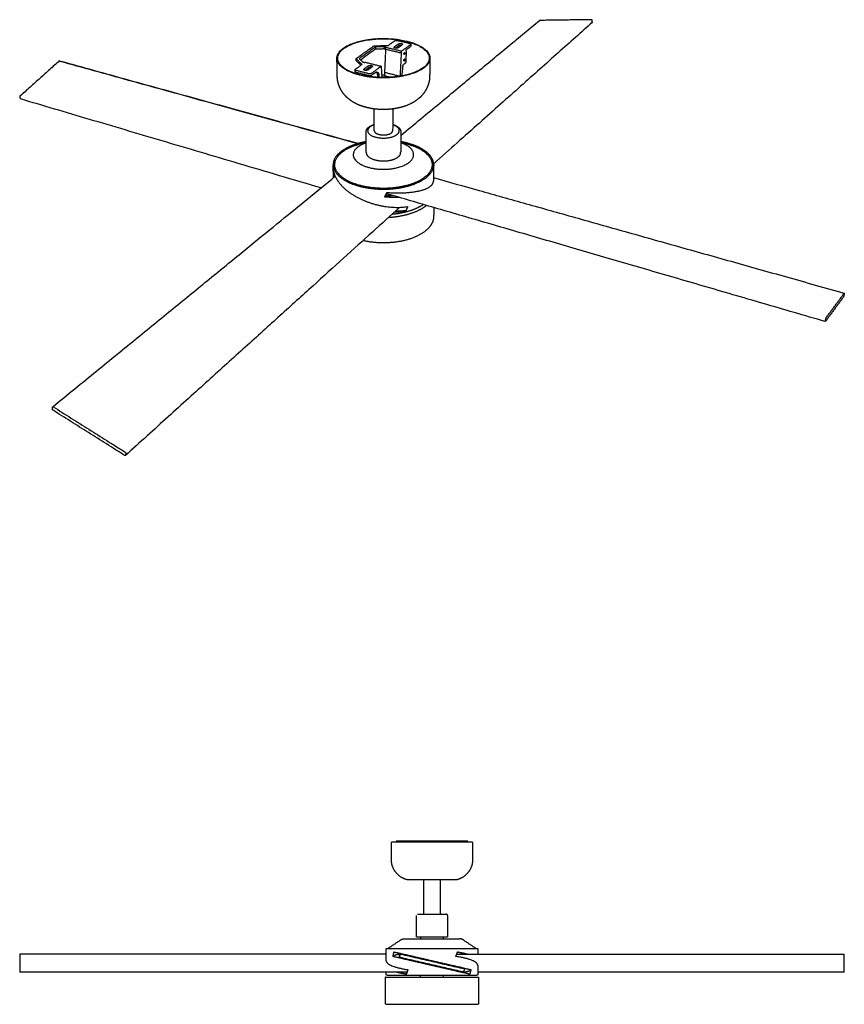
# Model space of a CAD drawing. Header units: millimetres. Extents: x -4133 to -1186, y -3794 to -1906.
# Tile 2 of 2: x -2506 to -1186, y -3794 to -2217. Entities that reach past the tile are written whole.
import ezdxf

# ---------------------------------------------------------------- set-up
doc = ezdxf.new("R2010")
doc.units = ezdxf.units.MM
doc.layers.add('Make2D$Visible$Curvas', color=7, linetype='Continuous')

msp = doc.modelspace()

# ---------------------------------------------------------------- linework, layer by layer
at = {"layer": 'Make2D$Visible$Curvas', "color": 7, "lineweight": -3, "true_color": 0xffffff}
for points, weights, degree in [([(-1896.2, -2402.7), (-1674.3, -2218.7)], [2085.27633711, 2448.13174987], 1), ([(-1589.7, -2221.8), (-1843.5, -2448)], [2191.73593072, 1806.61411964], 1), ([(-1673.9, -2218.5), (-1674.1, -2218.5), (-1674.3, -2218.7)], [2615.82429579, 2498.44123014, 2616.19532751], 2), ([(-1590.9, -2217.4), (-1673.9, -2218.5)], [2560.78211121, 2615.82429579], 1), ([(-1589.9, -2218.2), (-1590.1, -2217.4), (-1590.9, -2217.4)], [2560.63749944, 1810.36852509, 2560.78211121], 2), ([(-1589.5, -2221.2), (-1589.9, -2218.2)], [2562.00172373, 2560.63749944], 1), ([(-1589.7, -2221.8), (-1589.4, -2221.6), (-1589.5, -2221.2)], [2562.52365877, 2294.84494349, 2562.00172373], 2), ([(-1916.1, -2258.5), (-1906, -2251.2)], [2029.83112013, 2043.34415345], 1), ([(-1906, -2251.2), (-1904.4, -2250), (-1901.5, -2250.7)], [2043.34415345, 1446.45349746, 2044.29511534], 2), ([(-1901.5, -2250.7), (-1881.9, -2255.3)], [2044.29511534, 2035.6348613], 1), ([(-1888.1, -2251.9), (-1850.3, -2260.9), (-1850.6, -2279.2)], [2045.56970793, 1738.96615172, 1995.61932486], 2), ([(-1887.6, -2251.5), (-1849.1, -2260.6), (-1849.5, -2279.3)], [2046.31970793, 1739.08920266, 1995.55789923], 2), ([(-1967, -2279), (-1940.3, -2260)], [1992.56487771, 2027.09586105], 1), ([(-1936.7, -2261.1), (-1962.7, -2279.8)], [2024.97331857, 1991.22331857], 1), ([(-1960.8, -2281.5), (-1936.6, -2264.2)], [1995.11949278, 2026.47331857], 1), ([(-1940.3, -2260), (-1939.4, -2259.3), (-1937.6, -2259.3)], [2027.09586105, 1799.02987689, 2028.3850442], 2), ([(-1937.6, -2259.3), (-1916.1, -2258.5)], [2028.3850442, 2029.83112013], 1), ([(-1922.9, -2260.6), (-1936.7, -2261.1)], [2025.89319155, 2024.97331857], 1), ([(-1936.7, -2261.1), (-1936.6, -2264.2)], [2024.97331857, 2026.47331857], 1), ([(-1936.6, -2264.2), (-1922.9, -2263.7)], [2026.47331857, 2027.39319155], 1), ([(-1922.9, -2260.6), (-1922.9, -2263.7)], [2025.89319155, 2027.39319155], 1), ([(-1920, -2261.3), (-1922.9, -2260.6)], [2024.59415345, 2025.89319155], 1), ([(-1922.9, -2263.7), (-1920.6, -2264.3)], [2027.39319155, 2026.34321579], 1), ([(-1920.6, -2264.8), (-1922.3, -2301.9)], [2025.34415345, 2040.56154475], 1), ([(-1920.5, -2261.7), (-1920.6, -2264.8)], [2023.84415345, 2025.34415345], 1), ([(-1895, -2271), (-1920.6, -2264.8)], [2014.0858232, 2025.34415345], 1), ([(-1920.5, -2261.7), (-1920, -2261.3)], [2023.84415345, 2024.59415345], 1), ([(-1894.9, -2267.9), (-1920.5, -2261.7)], [2012.5858232, 2023.84415345], 1), ([(-1906.9, -2261.7), (-1906.9, -2261.3), (-1906.5, -2261)], [2023.95805236, 1957.7720557, 2025.23593543], 2), ([(-1899.8, -2256.1), (-1906.5, -2261)], [2034.23593543, 2025.23593543], 1), ([(-1905, -2262.9), (-1899.8, -2259.2)], [2028.787558, 2035.73593543], 1), ([(-1900.6, -2262.4), (-1893.9, -2257.5)], [2022.63785922, 2031.63785922], 1), ([(-1895, -2271), (-1894.9, -2267.9)], [2014.0858232, 2012.5858232], 1), ([(-1880.6, -2257.3), (-1894.9, -2267.9)], [2032.0858232, 2012.5858232], 1), ([(-1893.5, -2256.8), (-1893.5, -2257.2), (-1893.9, -2257.5)], [2032.89910519, 1966.75058114, 2031.63785922], 2), ([(-1889.9, -2270), (-1889.4, -2270.1), (-1889.4, -2271)], [2022.32134338, 1732.05898709, 2023.5858232], 2), ([(-1887.8, -2267.7), (-1887.9, -2284.1)], [2024.8358232, 2032.8358232], 1), ([(-1887.8, -2267.7), (-1887.8, -2265.6), (-1886.7, -2264.8)], [2024.8358232, 1431.06803459, 2025.3358232], 2), ([(-1886.7, -2264.8), (-1880.6, -2260.3)], [2025.3358232, 2033.5858232], 1), ([(-1881.9, -2255.3), (-1880.2, -2255.8), (-1880.2, -2256.6)], [2035.6348613, 1751.5147684, 2033.33054924], 2), ([(-1880.2, -2256.6), (-1880.2, -2256.9), (-1880.6, -2257.3)], [2033.33054924, 1968.79417617, 2032.0858232], 2), ([(-1880.2, -2259.7), (-1880.2, -2260), (-1880.6, -2260.3)], [2034.83054924, 1970.24704388, 2033.5858232], 2), ([(-1880.2, -2256.6), (-1880.2, -2259.7)], [1770.70087469, 1772.00713122], 1), ([(-2442.8, -2283.4), (-2505.8, -2339.9)], [2410.17363719, 2346.48852899], 1), ([(-2442.3, -2283.2), (-2442.6, -2283.2), (-2442.8, -2283.4)], [2410.80645023, 2225.15262343, 2410.17363719], 2), ([(-2442.3, -2283.2), (-1964.1, -2415.5)], [2083.55018528, 1863.79106494], 1), ([(-2442, -2283.6), (-1964.7, -2415.7)], [2411.44783754, 2157.5621228], 1), ([(-1962.1, -2306.1), (-1998.1, -2297), (-1998.4, -2279.3)], [1948.81970793, 1718.50784125, 1995.55789923], 2), ([(-1997.9, -2308.1), (-1998.4, -2279.3)], [1737.31513481, 1725.26166814], 1), ([(-1961.5, -2305.6), (-1996.9, -2296.7), (-1997.2, -2279.2)], [1949.56970793, 1718.70098471, 1995.61932486], 2), ([(-1967.5, -2279.8), (-1967.5, -2279.4), (-1967, -2279)], [1991.21152799, 1918.56902226, 1992.56487771], 2), ([(-1967.4, -2282.9), (-1967.5, -2279.8)], [1725.80173372, 1724.50264825], 1), ([(-1967.2, -2280.3), (-1967.4, -2280.1), (-1967.5, -2279.8)], [1990.16751722, 1947.84615198, 1991.21152799], 2), ([(-1967.1, -2283.5), (-1967.4, -2283.2), (-1967.4, -2282.9)], [1991.66751722, 1949.31388805, 1992.71152799], 2), ([(-1958.1, -2288.9), (-1967.2, -2280.3)], [1975.10718676, 1990.16751722], 1), ([(-1960, -2290.2), (-1967.1, -2283.5)], [1979.74984692, 1991.66751722], 1), ([(-1962.7, -2279.8), (-1956.9, -2285.2)], [1991.22331857, 1981.64319155], 1), ([(-1956.9, -2285.2), (-1954, -2285.9)], [1981.64319155, 1980.34415345], 1), ([(-1954, -2285.9), (-1953.4, -2285.5)], [1980.34415345, 1981.09415345], 1), ([(-1953.4, -2285.5), (-1927.4, -2291.9)], [1981.09415345, 1969.8358232], 1), ([(-1896.9, -2307.8), (-1895, -2271)], [2029.14084911, 2014.0858232], 1), ([(-1890.8, -2283.6), (-1891.2, -2283.4), (-1891.2, -2282.5)], [2027.59158024, 1738.57202007, 2026.3358232], 2), ([(-1890.7, -2273.3), (-1891.1, -2273.2), (-1891.1, -2272.2)], [2022.59808928, 1731.76636388, 2021.3358232], 2), ([(-1890, -2280.3), (-1889.5, -2280.4), (-1889.5, -2281.3)], [2027.32785702, 1738.87409716, 2028.5858232], 2), ([(-1887.9, -2284.1), (-1887.9, -2286.2), (-1889, -2287)], [2032.8358232, 1438.1391024, 2032.3358232], 2), ([(-1849.5, -2279.3), (-1850, -2308.1)], [1741.57873098, 1753.7461961], 1), ([(-1969.3, -2297.4), (-1969.3, -2297), (-1968.8, -2296.7)], [1960.23822423, 1888.47580092, 1961.59415345], 2), ([(-1969.3, -2300.6), (-1969.3, -2297.4)], [1698.77331673, 1697.47438707], 1), ([(-1967.6, -2298.7), (-1969.3, -2298.3), (-1969.3, -2297.4)], [1958.04511534, 1706.97198842, 1960.23822423], 2), ([(-1967.6, -2301.9), (-1969.3, -2301.5), (-1969.3, -2300.6)], [1959.54511534, 1708.27916067, 1961.73822423], 2), ([(-1968.8, -2296.7), (-1958.1, -2288.9)], [1961.59415345, 1975.10718676], 1), ([(-1947.5, -2303.8), (-1967.6, -2298.7)], [1949.3848613, 1958.04511534], 1), ([(-1947.5, -2306.9), (-1967.6, -2301.9)], [1950.8848613, 1959.54511534], 1), ([(-1955.5, -2297.2), (-1955.5, -2296.8), (-1955, -2296.4)], [1960.70351471, 1890.66662143, 1962.04211743], 2), ([(-1947.9, -2291.2), (-1955, -2296.4)], [1971.04211743, 1962.04211743], 1), ([(-1953.5, -2298.5), (-1947.9, -2294.4)], [1965.36450356, 1972.54211743], 1), ([(-1952.7, -2297.9), (-1952.7, -2298.6)], [1983.6735592, 1984.08938184], 1), ([(-1949, -2297.9), (-1941.9, -2292.7)], [1959.44404122, 1968.44404122], 1), ([(-1927.4, -2291.9), (-1942.7, -2303.2)], [1969.8358232, 1950.3358232], 1), ([(-1941.4, -2291.9), (-1941.4, -2292.3), (-1941.9, -2292.7)], [1969.76497493, 1899.7987191, 1968.44404122], 2), ([(-1936.9, -2302.1), (-1935.4, -2301), (-1934, -2301.3)], [1959.17175694, 1899.02971753, 1963.42041948], 2), ([(-1933.1, -2305.8), (-1933.5, -2302.5), (-1935.1, -2301.3)], [1971.44047833, 1826.64802796, 1900.98866431], 2), ([(-1934, -2301.3), (-1931.6, -2301.9), (-1931.1, -2306.3)], [1963.42041948, 1782.95866527, 1970.57445293], 2), ([(-1927.4, -2291.9), (-1927.4, -2295.1)], [1969.8358232, 1971.3358232], 1), ([(-1927.4, -2295.1), (-1926.6, -2310)], [1971.3358232, 1979.68889628], 1), ([(-1922.3, -2301.9), (-1922.3, -2307)], [2040.56154475, 2043.06154475], 1), ([(-1897.8, -2308), (-1922.3, -2301.9)], [2029.7173379, 2040.56154475], 1), ([(-1893, -2291.7), (-1894.7, -2307.4)], [2027.71524567, 2032.76677991], 1), ([(-1893, -2291.7), (-1892.8, -2289.9), (-1891.9, -2289.2)], [2027.71524567, 1564.74909603, 2028.37909385], 2), ([(-1889, -2287), (-1891.9, -2289.2)], [2032.3358232, 2028.37909385], 1), ([(-1956.4, -2304.7), (-1956.2, -2306.9)], [1985.11261529, 1986.57039608], 1), ([(-1954.2, -2307.2), (-1954.5, -2305.2)], [1985.63178284, 1984.24658989], 1), ([(-1952.2, -2305.7), (-1952.1, -2307.6)], [1988.09351233, 1989.15002098], 1), ([(-1942.7, -2303.2), (-1944.5, -2304.5), (-1947.5, -2303.8)], [1950.3358232, 1377.50469592, 1949.3848613], 2), ([(-1942.7, -2306.4), (-1944.4, -2307.7), (-1947.5, -2306.9)], [1951.8358232, 1378.56535609, 1950.8848613], 2), ([(-1936.9, -2302.1), (-1942.7, -2306.4)], [1959.17175694, 1951.8358232], 1), ([(-1932.6, -2309.8), (-1933.1, -2305.8)], [1974.10076264, 1971.44047833], 1), ([(-1930.7, -2309.9), (-1931.1, -2306.3)], [1972.95492063, 1970.57445293], 1), ([(-1926.9, -2305.8), (-1924.6, -2305.7), (-1922.3, -2305.8)], [2021.61756216, 2025.49425298, 2038.02008844], 2), ([(-1926.7, -2308.7), (-1919.5, -2308.4), (-1912.9, -2309.7)], [1916.51133194, 1883.61452269, 1970.95416302], 2), ([(-1922.3, -2307), (-1911.8, -2309.6)], [2043.06154475, 2038.38291435], 1), ([(-1894.8, -2307.5), (-1895.1, -2307.3), (-1895.4, -2307.1)], [2013.08251785, 2021.94706652, 2031.31769412], 2), ([(-1895.4, -2307.6), (-1895.4, -2307.1)], [2030.45050808, 2031.31769412], 1), ([(-2505.8, -2339.9), (-2506.4, -2340.5), (-2506.2, -2341.2)], [2346.48852899, 1658.78074527, 2346.52612529], 2), ([(-2506.2, -2341.2), (-2505.2, -2343.9)], [2346.52612529, 2348.82176942], 1), ([(-2505.2, -2343.9), (-2505.1, -2344.2), (-2504.9, -2344.3)], [2348.82176942, 2190.2644197, 2349.42540677], 2), ([(-2024, -2486.8), (-2504.9, -2344.3)], [1804.57052228, 2021.89761826], 1), ([(-1938.7, -2395.1), (-1938.8, -2360.2)], [1782.92947805, 1767.70515781], 1), ([(-1909.1, -2360.2), (-1909.2, -2395.1)], [1771.09869386, 1786.35185593], 1), ([(-1938.7, -2395.1), (-1938.7, -2399.1), (-1931.3, -2401)], [2055.18616184, 1777.87434946, 2045.33524614], 2), ([(-1951.5, -2430.3), (-1951.7, -2397.2)], [1796.88028159, 1782.17847723], 1), ([(-1896.1, -2397.2), (-1896.4, -2430.3)], [1788.63476284, 1803.38982731], 1), ([(-2001.9, -2449.8), (-2002.3, -2428.5), (-1965.1, -2417.2)], [2080.29838597, 1829.91676679, 2117.93334499], 2), ([(-1970.1, -2419), (-1965.7, -2417.4), (-1961.3, -2415.8), (-1956.8, -2414.2)], [1889.69067376, 1883.33478584, 1876.97889792, 1870.62300999], 3), ([(-1956.8, -2414.2), (-1955.1, -2413.6), (-1953.4, -2413.1), (-1951.6, -2412.6)], [2110.48910206, 2111.32326332, 2112.09817166, 2112.80924109], 3), ([(-1896.3, -2412.6), (-1894.3, -2413.1), (-1892.4, -2413.7), (-1890.6, -2414.4)], [2112.80995453, 2112.02495072, 2111.16382792, 2110.23527063], 3), ([(-1884.7, -2415.3), (-1890.3, -2413.8), (-1896.3, -2412.7)], [2137.62670007, 2093.7766659, 2063.59097802], 2), ([(-1890.6, -2414.4), (-1886.3, -2415.9), (-1882, -2417.5), (-1877.8, -2419)], [1802.52427451, 1808.42454929, 1814.32482406, 1820.22509884], 3), ([(-1877.8, -2419), (-1881.6, -2417.6), (-1885.8, -2416.5)], [2131.9892, 2130.1382017, 2136.26284935], 2), ([(-1843.5, -2449.9), (-1843, -2426.6), (-1884.7, -2415.3)], [2080.14047671, 1812.93071356, 2137.62670007], 2), ([(-1882.8, -2417.2), (-1845.6, -2428.5), (-1846, -2449.8)], [2106.95993837, 1825.20172988, 2080.29838597], 2), ([(-1854.4, -2432.3), (-1862.9, -2424.3), (-1877.8, -2419)], [1860.53806605, 1938.51258959, 2131.9892], 2), ([(-1951.5, -2430.3), (-1951.4, -2437.9), (-1937.8, -2441.7)], [2072.9555361, 1791.62160489, 2054.51997893], 2), ([(-2004.4, -2449.9), (-2004, -2471.9), (-1965.2, -2483.2)], [2080.14047671, 1791.45834353, 2027.7630164], 2), ([(-2004.2, -2459.7), (-2004.4, -2449.9)], [1801.88684178, 1797.47142023], 1), ([(-2004.2, -2456.3), (-2002.5, -2482.5), (-1965, -2502.2)], [1793.18289308, 1679.16985276, 2037.51223182], 2), ([(-2004.2, -2459.7), (-2004.2, -2458), (-2004.2, -2456.3)], [1801.88684178, 1797.38195971, 1793.18289308], 2), ([(-1963.9, -2482.1), (-2001.4, -2471.2), (-2001.9, -2449.8)], [2029.4880164, 1791.8858761, 2080.29838597], 2), ([(-1843.5, -2449.9), (-1844, -2476)], [1816.6402694, 1828.58584782], 1), ([(-2453.4, -2837.2), (-2001.1, -2468.2)], [1378.25854392, 1767.34754066], 1), ([(-2004.1, -2461.6), (-2004.2, -2460.7), (-2004.2, -2459.7)], [1807.0307262, 1804.4107861, 1801.88684178], 2), ([(-2004.1, -2462.3), (-2004.2, -2461.9), (-2004.1, -2461.6)], [1803.05739633, 1804.9893284, 1807.0307262], 2), ([(-2004.1, -2461.6), (-2003.5, -2461.1)], [2087.50990282, 2088.3173129], 1), ([(-2003.1, -2469.8), (-2004.1, -2466), (-2004.1, -2462.3)], [1775.66849699, 1784.08379893, 1803.05739633], 2), ([(-2004, -2470.5), (-2004.1, -2462.3)], [1806.78093974, 1803.05739633], 1), ([(-2000.8, -2468.8), (-2000.8, -2469.1), (-2000.7, -2469.3)], [1778.78786874, 1778.1219044, 1777.50440768], 2), ([(-2000.8, -2469), (-2000.8, -2469), (-2000.8, -2469)], [1926.08631324, 1926.34048188, 1926.5950902], 2), ([(-2000.7, -2469.3), (-2000.7, -2469.3), (-2000.7, -2469.2)], [1855.45773075, 1856.11404173, 1856.77578869], 2), ([(-1857.1, -2469.2), (-1857.2, -2469.1), (-1857.2, -2469.1)], [1846.3820382, 1846.42856756, 1846.47520974], 2), ([(-1852.8, -2465.1), (-1852.8, -2465.1), (-1852.8, -2465.1)], [1816.92237866, 1816.90797024, 1816.89357649], 2), ([(-1843.9, -2470.3), (-1186.3, -2655.3)], [1858.47457078, 1628.39798667], 1), ([(-1965, -2502.2), (-1925.4, -2523), (-1885.2, -2516.7)], [2037.51223182, 1645.12067348, 1767.86895808], 2), ([(-1921.9, -2501.3), (-1920.1, -2497.8), (-1918.3, -2494)], [1753.50885457, 1747.55067747, 1742.35496109], 2), ([(-1897.8, -2502.2), (-1909.5, -2502.4), (-1921.9, -2501.3)], [1734.76458074, 1723.55408788, 1753.50885457], 2), ([(-1921.4, -2500.4), (-1910.9, -2501.4), (-1900.8, -2501.4)], [1754.19864757, 1728.49307534, 1734.7515506], 2), ([(-1920.8, -2499.2), (-1915.7, -2499.1), (-1910.7, -2498.5)], [1880.82392547, 1880.76094586, 1895.17412574], 2), ([(-1920.4, -2498.3), (-1916.6, -2498.2), (-1912.8, -2497.9)], [1885.60283296, 1886.51220109, 1895.89660473], 2), ([(-1216.7, -2700.8), (-1919.3, -2496)], [1521.00326633, 1754.38306992], 1), ([(-1901.9, -2501), (-1902.4, -2501.1), (-1902.9, -2501.2), (-1903.4, -2501.3)], [2053.89406107, 2053.73937378, 2053.58990913, 2053.44572525], 3), ([(-1898, -2517.9), (-2337, -2915.3)], [1753.00963859, 1355.84387281], 1), ([(-1904.4, -2523.7), (-1895.6, -2523.8), (-1887.6, -2522.6)], [1743.42840904, 1744.08976187, 1768.99703026], 2), ([(-1885.2, -2516.7), (-1886.7, -2520.5), (-1888.3, -2524.5)], [1767.86895808, 1764.51236733, 1762.1018157], 2), ([(-1843.3, -2518.1), (-1843.6, -2533)], [1848.30367358, 1855.33403528], 1), ([(-1888.3, -2524.5), (-1896.9, -2525.6), (-1906.2, -2525.3)], [1762.1018157, 1739.68246586, 1742.16342957], 2), ([(-1187.8, -2661.6), (-1216.6, -2700.8)], [1852.89772458, 1766.04265777], 1), ([(-1215.1, -2694.3), (-1186.3, -2655.4)], [1764.29106319, 1851.14613], 1), ([(-1187.3, -2660.1), (-1187.5, -2661.2), (-1187.8, -2661.6)], [1853.42250591, 1310.79281586, 1852.89772458], 2), ([(-1186.3, -2656.2), (-1187.3, -2660.1)], [1852.30785481, 1853.42250591], 1), ([(-1186.3, -2655.3), (-1186.2, -2655.4), (-1186.3, -2656.2)], [1851.45044063, 1515.18806785, 1852.30785481], 2), ([(-1186.3, -2655.4), (-1186.3, -2655.3), (-1186.3, -2655.3)], [1851.14613, 1823.75428351, 1851.45044063], 2), ([(-1216.6, -2700), (-1215.6, -2695.8)], [1764.88093296, 1763.76628186], 1), ([(-1215.6, -2695.8), (-1215.4, -2694.7), (-1215.1, -2694.3)], [1763.76628186, 1246.9459048, 1764.29106319], 2), ([(-1216.7, -2700.8), (-1216.8, -2700.8), (-1216.6, -2700)], [1765.71866019, 1455.02519386, 1764.88093296], 2), ([(-1216.6, -2700.8), (-1216.6, -2700.8), (-1216.7, -2700.8)], [1766.04265777, 1736.19999572, 1765.71866019], 2), ([(-2453.9, -2841.1), (-2453.6, -2837.7)], [1616.6226909, 1614.57661996], 1), ([(-2453.6, -2837.7), (-2453.6, -2837.4), (-2453.4, -2837.3)], [1614.57661996, 1558.92911562, 1614.24135135], 2), ([(-2453.4, -2837.3), (-2453.1, -2837), (-2452.5, -2837.4)], [1614.24135135, 1398.56877057, 1613.68258918], 2), ([(-2452.5, -2837.4), (-2337.4, -2909.8)], [1613.68258918, 1581.81036319], 1), ([(-2452.9, -2842.8), (-2454, -2842.1), (-2453.9, -2841.1)], [1616.89784351, 1143.53823611, 1616.6226909], 2), ([(-2338.1, -2915.2), (-2452.9, -2842.8)], [1585.02561752, 1616.89784351], 1), ([(-2337, -2915.3), (-2337.4, -2915.7), (-2338.1, -2915.2)], [1584.42162514, 1345.57052007, 1585.02561752], 2), ([(-2337.4, -2909.8), (-2336.3, -2910.6), (-2336.4, -2911.5)], [1581.81036319, 1118.29002789, 1582.0855158], 2), ([(-2336.9, -2915), (-2336.9, -2915.2), (-2337, -2915.3)], [1584.13158674, 1542.9991467, 1584.42162514], 2), ([(-2336.4, -2911.5), (-2336.9, -2915)], [1582.0855158, 1584.13158674], 1), ([(-1900.7, -3533), (-1903.7, -3533), (-1903.7, -3533)], [1, 0.707106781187, 1], 2), ([(-1788.7, -3533), (-1788.7, -3533), (-1791.7, -3533)], [1, 0.707106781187, 1], 2), ([(-1896.4, -3691), (-1893.5, -3689.1), (-1890, -3689)], [0.861842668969, 0.887005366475, 0.988551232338], 2), ([(-1796, -3691), (-1798.9, -3689.1), (-1802.4, -3689)], [0.861842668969, 0.887005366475, 0.988551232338], 2), ([(-1908.7, -3717.5), (-1907.9, -3714), (-1907, -3710.2)], [0.865639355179, 0.863438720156, 0.861638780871], 2), ([(-1908.5, -3716.4), (-1904.3, -3714.6), (-1898.3, -3713.1)], [0.871069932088, 0.855946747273, 0.853880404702], 2), ([(-1897, -3719.2), (-1898, -3718.9), (-1897.8, -3718)], [1, 0.707106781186, 1], 2), ([(-1897, -3714.6), (-1896.7, -3713.6), (-1895.8, -3713.8)], [1, 0.707106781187, 1], 2), ([(-1884.9, -3716.3), (-1884.9, -3716.3), (-1884.9, -3716.3)], [0.864907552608, 0.864888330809, 0.864869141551], 2), ([(-1879.8, -3717.5), (-1879.8, -3717.5), (-1879.8, -3717.5)], [0.872042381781, 0.872057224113, 0.872072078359], 2), ([(-1808, -3717.5), (-1806.7, -3714), (-1805.4, -3710.2)], [0.865639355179, 0.863438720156, 0.861638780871], 2), ([(-1773, -3732), (-1773, -3722.5), (-1808, -3717.5)], [1, 0.811482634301, 0.865639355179], 2), ([(-1791.6, -3713.8), (-1797.7, -3712.1), (-1805.6, -3710.8)], [0.855422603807, 0.850035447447, 0.860174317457], 2), ([(-1805.4, -3710.2), (-1795.8, -3711.7), (-1788.6, -3713.8)], [0.861638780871, 0.848593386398, 0.856596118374], 2), ([(-1796.1, -3712.6), (-1796.1, -3712.6), (-1796.1, -3712.6)], [0.853553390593, 0.853553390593, 0.853553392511], 2), ([(-1186.2, -3714.6), (-1186.2, -3713.8), (-1186.2, -3713.8)], [1, 0.782608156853, 1], 2), ([(-1186.2, -3719.2), (-1186.2, -3718.9), (-1186.2, -3718)], [1, 0.707106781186, 1], 2), ([(-1919.5, -3724.2), (-1919.5, -3733.6), (-1884.8, -3738.6)], [1, 0.812581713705, 0.865016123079], 2), ([(-1898, -3736.2), (-1898, -3736.2), (-1898, -3736.2)], [0.8537861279, 0.853785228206, 0.853784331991], 2), ([(-1843.9, -3731.4), (-1843.9, -3731.4), (-1843.9, -3731.4)], [0.986908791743, 0.986935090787, 0.986961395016], 2), ([(-1829.5, -3728.1), (-1829.5, -3728.1), (-1829.5, -3728.1)], [0.920823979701, 0.920835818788, 0.920847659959], 2), ([(-1795.7, -3735.9), (-1796.4, -3736.2), (-1797.2, -3736.6)], [0.935800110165, 0.934993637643, 0.935067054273], 2), ([(-1794.4, -3736.2), (-1794.4, -3736.2), (-1794.4, -3736.2)], [0.853553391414, 0.853553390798, 0.853553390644], 2), ([(-2506.2, -3737), (-2506.2, -3737.2), (-2506.2, -3738.2)], [1, 0.707106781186, 1], 2), ([(-2506.2, -3741.6), (-2506.2, -3742.4), (-2506.2, -3742.4)], [1, 0.782608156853, 1], 2), ([(-1918, -3747.6), (-1919.5, -3747.6), (-1919.5, -3746.1)], [0.998689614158, 0.707763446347, 1], 2), ([(-1912.5, -3747.6), (-1907, -3747.6), (-1897, -3747.6)], [0.887325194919, 0.853553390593, 0.853553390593], 2), ([(-1887.4, -3745.9), (-1896.9, -3744.4), (-1903.9, -3742.4)], [0.861164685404, 0.848619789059, 0.856751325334], 2), ([(-1901, -3742.4), (-1895, -3744.1), (-1887.2, -3745.3)], [0.855549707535, 0.850042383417, 0.859728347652], 2), ([(-1891.3, -3742.4), (-1894, -3743), (-1896.4, -3743.5)], [0.855551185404, 0.853556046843, 0.853553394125], 2), ([(-1886.9, -3743), (-1887.7, -3743), (-1888.3, -3742.4)], [0.998007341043, 0.847549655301, 0.853802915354], 2), ([(-1884.8, -3738.6), (-1886.1, -3742.1), (-1887.4, -3745.9)], [0.865016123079, 0.86289395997, 0.861164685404], 2), ([(-1814.6, -3738.2), (-1814.8, -3738.7), (-1815, -3739.2)], [1.00194570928, 1.00172548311, 1.00148023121], 2), ([(-1812.2, -3738.8), (-1812.2, -3738.7), (-1812.2, -3738.6)], [0.871062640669, 0.871125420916, 0.871188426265], 2), ([(-1804.6, -3741.6), (-1803.7, -3741.6), (-1803.7, -3741.6)], [0.930714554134, 0.959854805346, 1], 2), ([(-1803.7, -3741.6), (-1803.7, -3741.7), (-1803.8, -3741.7)], [0.910612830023, 0.899026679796, 0.889793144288], 2), ([(-1795.4, -3741.6), (-1795.7, -3742.6), (-1796.6, -3742.3)], [1, 0.707106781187, 1], 2), ([(-1784.3, -3739.9), (-1789.1, -3741.9), (-1796.1, -3743.5)], [0.870102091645, 0.853553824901, 0.853553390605], 2), ([(-1795.5, -3747.6), (-1785.4, -3747.6), (-1779.9, -3747.6)], [0.853553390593, 0.853553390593, 0.887325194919], 2), ([(-1795.4, -3737), (-1794.4, -3737.2), (-1794.7, -3738.2)], [1, 0.707106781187, 1], 2), ([(-1784, -3738.6), (-1784.8, -3742.1), (-1785.7, -3745.9)], [0.865016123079, 0.86289395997, 0.861164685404], 2), ([(-1773, -3746.1), (-1773, -3747.6), (-1774.5, -3747.6)], [1, 0.707106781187, 1], 2), ([(-1186.2, -3742.4), (-1186.2, -3742.4), (-1186.2, -3742.3)], [1, 0.993571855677, 1], 2), ([(-1919.8, -3794.1), (-1920.9, -3794.1), (-1920.9, -3793)], [0.997538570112, 0.708342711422, 1], 2), ([(-1914.2, -3794.1), (-1908.6, -3794.1), (-1898.3, -3794.1)], [0.887325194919, 0.853553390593, 0.853553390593], 2), ([(-1794.2, -3794.1), (-1783.8, -3794.1), (-1778.2, -3794.1)], [0.853553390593, 0.853553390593, 0.887325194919], 2), ([(-1771.6, -3793), (-1771.6, -3794.1), (-1772.6, -3794.1)], [1, 0.707933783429, 0.9983506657], 2)]:
    msp.add_rational_spline(points, weights, degree=degree, dxfattribs=at)
for points, weights, degree, knots in [([(-1998.4, -2279.3), (-1998.7, -2261), (-1961.4, -2251.8), (-1924.7, -2242.7), (-1887.6, -2251.5)], [1995.55789923, 1747.78023328, 2045.80888889, 1777.24075558, 2046.31970793], 2, [65.744309, 65.744309, 65.744309, 134.973916, 134.973916, 204.203522, 204.203522, 204.203522]), ([(-1997.2, -2279.2), (-1997.5, -2261.2), (-1960.8, -2252.2), (-1924.7, -2243.3), (-1888.1, -2251.9)], [1995.61932486, 1747.52706662, 2045.0746041, 1776.51431417, 2045.56970793], 2, [-136.29386, -136.29386, -136.29386, -68.14693, -68.14693, 0, 0, 0]), ([(-1900.6, -2262.4), (-1901.9, -2263.3), (-1904.4, -2263), (-1906.9, -2262.7), (-1906.9, -2261.7)], [2022.63785922, 1600.78330956, 2021.4301069, 1601.6166465, 2023.95805236], 2, [-9.424778, -9.424778, -9.424778, -5.485573, -5.485573, -1.546368, -1.546368, -1.546368]), ([(-1899.8, -2256.1), (-1898.5, -2255.2), (-1896, -2255.5), (-1893.5, -2255.7), (-1893.5, -2256.8)], [2034.23593543, 1610.72987526, 2035.44148906, 1609.88499319, 2032.89910519], 2, [-9.424778, -9.424778, -9.424778, -5.475967, -5.475967, -1.527156, -1.527156, -1.527156]), ([(-1895.4, -2258.6), (-1895.7, -2258.6), (-1896, -2258.5), (-1898.5, -2258.2), (-1899.8, -2259.2)], [1931.95114583, 1975.65214916, 2036.94148906, 1611.9165766, 2035.73593543], 2, [-4.517107, -4.517107, -4.517107, -3.948811, -3.948811, 0, 0, 0]), ([(-1891.1, -2272.2), (-1891.1, -2271.4), (-1890.7, -2270.6), (-1890.3, -2269.9), (-1889.9, -2270)], [2021.3358232, 1759.91509539, 2021.23736684, 1760.48093236, 2022.32134338], 2, [-4.712389, -4.712389, -4.712389, -3.170797, -3.170797, -1.629205, -1.629205, -1.629205]), ([(-1849.5, -2279.3), (-1849.8, -2297.4), (-1887, -2306.4), (-1924.7, -2315.5), (-1962.1, -2306.1)], [1995.55789923, 1709.36017353, 1948.32446193, 1682.51331093, 1948.81970793], 2, [70.391372, 70.391372, 70.391372, 137.297447, 137.297447, 204.203522, 204.203522, 204.203522]), ([(-1850.6, -2279.2), (-1850.9, -2297.1), (-1887.5, -2305.9), (-1924.7, -2314.9), (-1961.5, -2305.6)], [1995.61932486, 1709.69736915, 1949.0894692, 1683.24397241, 1949.56970793], 2, [-131.788713, -131.788713, -131.788713, -65.894357, -65.894357, 0, 0, 0]), ([(-1891.2, -2282.5), (-1891.2, -2281.7), (-1890.8, -2280.9), (-1890.4, -2280.2), (-1890, -2280.3)], [2026.3358232, 1763.0615349, 2026.23876391, 1763.63150155, 2027.32785702], 2, [-4.712389, -4.712389, -4.712389, -3.167166, -3.167166, -1.621942, -1.621942, -1.621942]), ([(-1889.5, -2281.3), (-1889.5, -2282.2), (-1889.9, -2282.9), (-1890.3, -2283.7), (-1890.8, -2283.6)], [2028.5858232, 1765.34849993, 2028.68240718, 1764.77713126, 2027.59158024], 2, [-4.712389, -4.712389, -4.712389, -3.165934, -3.165934, -1.61948, -1.61948, -1.61948]), ([(-1889.4, -2271), (-1889.5, -2271.9), (-1889.9, -2272.6), (-1890.3, -2273.4), (-1890.7, -2273.3)], [2023.5858232, 1762.20265646, 2023.68380547, 1761.63541668, 2022.59808928], 2, [-4.712389, -4.712389, -4.712389, -3.169563, -3.169563, -1.626736, -1.626736, -1.626736]), ([(-1949, -2297.9), (-1950.3, -2298.9), (-1952.9, -2298.6), (-1955.5, -2298.3), (-1955.5, -2297.2)], [1959.44404122, 1557.69871242, 1958.22848298, 1558.49017178, 1960.70351471], 2, [-9.424778, -9.424778, -9.424778, -5.520631, -5.520631, -1.616483, -1.616483, -1.616483]), ([(-1947.9, -2291.2), (-1946.6, -2290.2), (-1944, -2290.5), (-1941.4, -2290.8), (-1941.4, -2291.9)], [1971.04211743, 1567.6234183, 1972.25543948, 1566.81981426, 1969.76497493], 2, [-9.424778, -9.424778, -9.424778, -5.510429, -5.510429, -1.596079, -1.596079, -1.596079]), ([(-1943.4, -2293.8), (-1943.7, -2293.7), (-1944, -2293.7), (-1946.5, -2293.4), (-1947.9, -2294.4)], [1868.38006002, 1911.564644, 1973.75543948, 1568.8153696, 1972.54211743], 2, [-4.514325, -4.514325, -4.514325, -3.914349, -3.914349, 0, 0, 0]), ([(-1951.9, -2357.7), (-1958.5, -2356), (-1964.8, -2353.6), (-1975.5, -2347.6), (-1980.2, -2344.1), (-1984.3, -2339.9), (-1987.4, -2336.8), (-1990, -2333.2), (-1992.2, -2329.2), (-1995.7, -2322.8), (-1997.7, -2315.6), (-1997.9, -2308.1)], [1989.236751, 1990.9022457, 1993.05016432, 1997.16505895, 1999.11617843, 2000.87679065, 2002.2139575, 2003.43191151, 2004.55879426, 2006.40322064, 2007.92885498, 2009.49977892], 3, [0, 0, 0, 0, 18.644338, 18.644338, 35.212624, 35.212624, 35.212624, 47.750932, 47.750932, 47.750932, 68.277467, 68.277467, 68.277467, 68.277467]), ([(-1850, -2308.1), (-1850.1, -2311.9), (-1850.6, -2315.6), (-1851.6, -2319.3), (-1853.8, -2327.2), (-1858, -2334.2), (-1863.6, -2339.9), (-1865.1, -2341.6), (-1866.8, -2343.1), (-1868.6, -2344.5), (-1874.4, -2349.2), (-1881.1, -2352.7), (-1895, -2357.8), (-1902.3, -2359.4), (-1909.8, -2360.3), (-1917.1, -2361.2), (-1924.5, -2361.4), (-1938.8, -2360.5), (-1945.5, -2359.4), (-1951.9, -2357.7)], [2009.49977884, 2008.70599663, 2007.91967874, 2007.08987515, 2005.26837038, 2003.29721185, 2000.87679065, 2000.19248939, 1999.48233579, 1998.75256367, 1996.33969928, 1993.66809031, 1989.28824091, 1987.54668711, 1986.56559871, 1985.62363867, 1985.40176621, 1986.44412022, 1987.60747628, 1989.236751], 3, [0, 0, 0, 0, 10.375119, 10.375119, 10.375119, 33.090541, 33.090541, 33.090541, 39.508888, 39.508888, 39.508888, 60.798942, 60.798942, 81.016456, 81.016456, 81.016456, 100.308907, 100.308907, 118.461071, 118.461071, 118.461071, 118.461071]), ([(-1951.7, -2397.2), (-1951.7, -2396.3), (-1951.6, -2395.5), (-1951.3, -2394.6), (-1950.6, -2392.6), (-1949.2, -2390.8), (-1947.3, -2389.3), (-1947.2, -2389.3), (-1947.1, -2389.2), (-1947.1, -2389.1), (-1945.2, -2387.7), (-1942.8, -2386.5), (-1939.6, -2385.4), (-1939.2, -2385.2), (-1938.7, -2385.1)], [2056.00028946, 2057.05394892, 2058.09680825, 2059.14460585, 2061.5566302, 2063.96769889, 2066.14083267, 2066.24016415, 2066.33906622, 2066.43749377, 2068.55806147, 2070.45442581, 2072.22855507, 2072.46293377, 2072.68710434], 3, [0.006865, 0.006865, 0.006865, 0.006865, 4.052685, 4.052685, 4.052685, 13.457322, 13.457322, 13.457322, 13.882188, 13.882188, 13.882188, 23.078714, 23.078714, 24.547231, 24.547231, 24.547231, 24.547231]), ([(-1938.7, -2385.6), (-1943, -2387), (-1945.7, -2389.2), (-1958.6, -2399.4), (-1936.7, -2405.4)], [1828.79991622, 1901.55394858, 2065.11898577, 1448.19678628, 2038.2102583], 2, [-45.587674, -45.587674, -45.587674, -35.729228, -35.729228, 0, 0, 0]), ([(-1936.7, -2405.4), (-1914.5, -2411.4), (-1901.9, -2401), (-1890.7, -2391.8), (-1909.2, -2385.6)], [2038.2102583, 1434.26780398, 2045.42043009, 1501.20559444, 1989.16778514], 2, [-71.458456, -71.458456, -71.458456, -35.729228, -35.729228, -2.605745, -2.605745, -2.605745]), ([(-1931.3, -2401), (-1924, -2403), (-1916.6, -2401.1), (-1909.2, -2399.1), (-1909.2, -2395.1)], [2045.33524614, 1770.31260968, 2045.31442535, 1775.99407543, 2055.18616184], 2, [0, 0, 0, 13.82289, 13.82289, 27.645779, 27.645779, 27.645779]), ([(-1909.2, -2385.1), (-1905.8, -2386.1), (-1903, -2387.5), (-1900.8, -2389.1), (-1899.4, -2390.2), (-1898.2, -2391.5), (-1897.4, -2392.8), (-1896.6, -2394.2), (-1896.1, -2395.7), (-1896.1, -2397.2)], [2072.6847668, 2071.05333289, 2068.90542871, 2066.43749377, 2064.84707554, 2063.1222888, 2061.36922082, 2059.58928151, 2057.80880641, 2055.99492552], 3, [1.642848, 1.642848, 1.642848, 1.642848, 12.352042, 12.352042, 12.352042, 19.260325, 19.260325, 19.260325, 26.221249, 26.221249, 26.221249, 26.221249]), ([(-1951.6, -2412.7), (-1958.3, -2413.9), (-1964.5, -2415.7), (-2004.9, -2427.1), (-2004.4, -2449.9)], [2055.99362469, 2087.88079853, 2136.97683377, 1823.12964307, 2080.14047671], 2, [-165.608252, -165.608252, -165.608252, -151.923469, -151.923469, -73.748977, -73.748977, -73.748977]), ([(-1951.6, -2414.5), (-1960.1, -2417.4), (-1965.4, -2421.7), (-1990.4, -2441.8), (-1948.5, -2453.7)], [1856.30998626, 1927.80510302, 2093.79352724, 1457.29751363, 2041.95608887], 2, [-88.192962, -88.192962, -88.192962, -68.829403, -68.829403, 0, 0, 0]), ([(-1948.5, -2453.7), (-1905.8, -2465.8), (-1881.7, -2444.9), (-1860.5, -2426.6), (-1896.3, -2414.5)], [2041.95608887, 1430.46448103, 2055.84588862, 1515.75869853, 2028.53430752], 2, [-137.658806, -137.658806, -137.658806, -68.829403, -68.829403, -4.615302, -4.615302, -4.615302]), ([(-1937.8, -2441.7), (-1924, -2445.6), (-1910.2, -2441.8), (-1896.4, -2438), (-1896.4, -2430.3)], [2054.51997893, 1777.40751035, 2054.44615555, 1788.03028985, 2072.9555361], 2, [0, 0, 0, 25.984149, 25.984149, 51.968298, 51.968298, 51.968298]), ([(-1965.2, -2483.2), (-1924.9, -2495), (-1884.1, -2483.6), (-1843.9, -2472.5), (-1843.5, -2449.9)], [2027.7630164, 1750.63526631, 2027.13543284, 1780.70212032, 2080.14047671], 2, [-230.097961, -230.097961, -230.097961, -154.873812, -154.873812, -79.649664, -79.649664, -79.649664]), ([(-1846, -2449.8), (-1846.4, -2471.7), (-1885.3, -2482.5), (-1924.8, -2493.5), (-1963.9, -2482.1)], [2080.29838597, 1781.47550559, 2028.89890838, 1752.30301992, 2029.4880164], 2, [-145.813622, -145.813622, -145.813622, -72.906811, -72.906811, 0, 0, 0]), ([(-1918.3, -2494), (-1874.4, -2497.4), (-1853.5, -2487.1), (-1844.1, -2482.4), (-1844, -2476)], [1742.35496109, 1660.35547727, 2060.72915999, 1884.00768046, 1828.58584782], 2, [-162.369697, -162.369697, -162.369697, -82.939938, -82.939938, -41.944939, -41.944939, -41.944939]), ([(-1915.6, -2533.8), (-1898.6, -2532.9), (-1883.8, -2528.6), (-1865.9, -2523.5), (-1855.1, -2514.7)], [1915.55641052, 1938.63414982, 2048.98974904, 1931.24411813, 1937.04129129], 2, [-188.119966, -188.119966, -188.119966, -157.853254, -157.853254, -121.586703, -121.586703, -121.586703]), ([(-1859.9, -2513.3), (-1870.5, -2520.6), (-1885.6, -2525.9), (-1902.9, -2528.3), (-1905.4, -2528.6), (-1907.9, -2528.9), (-1910.4, -2529.1)], [2065.55337562, 2054.79588495, 2046.90600398, 2043.3361772, 2042.82451007, 2042.40656665, 2042.08135707], 3, [45.120155, 45.120155, 45.120155, 45.120155, 93.973989, 93.973989, 93.973989, 100.972385, 100.972385, 100.972385, 100.972385]), ([(-1843.6, -2533), (-1843.8, -2540), (-1847.2, -2546.9), (-1853.6, -2552.9), (-1864, -2563), (-1881.7, -2570.3), (-1902.7, -2573.3), (-1920.8, -2575.9), (-1939.9, -2575.1), (-1956.8, -2571.1)], [2124.19765006, 2113.90376904, 2103.86670481, 2094.93553213, 2080.35989783, 2069.62656568, 2065.2405638, 2061.47517286, 2062.65498523, 2068.41051753], 3, [0.000526, 0.000526, 0.000526, 0.000526, 36.344669, 36.344669, 36.344669, 96.16326, 96.16326, 96.16326, 147.494489, 147.494489, 147.494489, 147.494489]), ([(-1781.2, -3534.5), (-1781.2, -3534.5), (-1846.2, -3534.5), (-1911.2, -3534.5), (-1911.2, -3534.5)], [1, 0.707106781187, 1, 0.707106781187, 1], 2, [0, 0, 0, 102.101761, 102.101761, 204.203522, 204.203522, 204.203522]), ([(-1886.2, -3594.5), (-1897.3, -3591.7), (-1904.2, -3582.7), (-1911.2, -3573.7), (-1911.2, -3562.4)], [1, 0.894552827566, 0.894552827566, 0.894552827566, 1], 2, [0, 0, 0, 22.748542, 22.748542, 45.497083, 45.497083, 45.497083]), ([(-1781.2, -3562.4), (-1781.2, -3573.7), (-1788.2, -3582.7), (-1795.2, -3591.7), (-1806.2, -3594.5)], [1, 0.894552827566, 0.894552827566, 0.894552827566, 1], 2, [0, 0, 0, 22.748542, 22.748542, 45.497083, 45.497083, 45.497083]), ([(-1806.2, -3594.5), (-1806.2, -3594.5), (-1846.2, -3594.5), (-1886.2, -3594.5), (-1886.2, -3594.5)], [1, 0.707106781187, 1, 0.707106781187, 1], 2, [-125.663706, -125.663706, -125.663706, -62.831853, -62.831853, 0, 0, 0]), ([(-1869.2, -3649.9), (-1869.2, -3649.9), (-1862.4, -3649.9), (-1855.7, -3649.9), (-1846.2, -3649.9), (-1836.7, -3649.9), (-1830, -3649.9), (-1823.3, -3649.9), (-1823.3, -3649.9)], [1, 0.853553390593, 0.853553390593, 0.853553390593, 1, 0.853553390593, 0.853553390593, 0.853553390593, 1], 2, [0, 0, 0, 18.991269, 18.991269, 37.982539, 37.982539, 56.973808, 56.973808, 75.965078, 75.965078, 75.965078]), ([(-1821.3, -3651.9), (-1821.3, -3651.1), (-1821.9, -3650.5), (-1822.5, -3649.9), (-1823.3, -3649.9)], [1, 0.853553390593, 0.853553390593, 0.853553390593, 1], 2, [0, 0, 0, 1.7002, 1.7002, 3.400401, 3.400401, 3.400401]), ([(-1890, -3689), (-1890, -3689), (-1846.2, -3689), (-1802.4, -3689), (-1802.4, -3689)], [1, 0.707106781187, 1, 0.707106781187, 1], 2, [-137.658806, -137.658806, -137.658806, -68.829403, -68.829403, 0, 0, 0]), ([(-1871.2, -3685.8), (-1871.2, -3685.8), (-1846.2, -3685.8), (-1821.3, -3685.8), (-1821.3, -3685.8)], [1, 0.707106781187, 1, 0.707106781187, 1], 2, [0, 0, 0, 39.233487, 39.233487, 78.466974, 78.466974, 78.466974]), ([(-1919.5, -3704.7), (-1919.5, -3704.7), (-1846.2, -3704.7), (-1773, -3704.7), (-1773, -3704.7)], [1, 0.707106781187, 1, 0.707106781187, 1], 2, [-230.097961, -230.097961, -230.097961, -115.048981, -115.048981, 0, 0, 0]), ([(-1785.7, -3745.9), (-1807.5, -3740.9), (-1846.2, -3732), (-1887.3, -3722.5), (-1908.7, -3717.5)], [0.861164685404, 0.820167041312, 1, 0.811482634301, 0.865639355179], 2, [-162.420204, -162.420204, -162.420204, -83.533367, -83.533367, 0, 0, 0]), ([(-1907, -3710.2), (-1885.3, -3715.2), (-1846.2, -3724.2), (-1805.4, -3733.6), (-1784, -3738.6)], [0.861638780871, 0.819142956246, 1, 0.812581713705, 0.865016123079], 2, [-162.369697, -162.369697, -162.369697, -82.939938, -82.939938, 0, 0, 0]), ([(-1920.9, -3750.6), (-1920.9, -3750.6), (-1846.2, -3750.6), (-1771.6, -3750.6), (-1771.6, -3750.6)], [1, 0.707106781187, 1, 0.707106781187, 1], 2, [-234.481977, -234.481977, -234.481977, -117.240988, -117.240988, 0, 0, 0])]:
    msp.add_rational_spline(points, weights, degree=degree, knots=knots, dxfattribs=at)
for points, degree in [([(-1911.2, -3562.4), (-1911.2, -3534.5)], 1), ([(-1903.7, -3533), (-1903.7, -3534.5)], 1), ([(-1874.7, -3533), (-1900.7, -3533)], 1), ([(-1874.7, -3533), (-1874.7, -3534.5)], 1), ([(-1868.7, -3533), (-1874.7, -3533)], 1), ([(-1868.7, -3533), (-1868.7, -3534.5)], 1), ([(-1823.7, -3533), (-1868.7, -3533)], 1), ([(-1817.7, -3533), (-1823.7, -3533)], 1), ([(-1823.7, -3533), (-1823.7, -3534.5)], 1), ([(-1817.7, -3534.5), (-1817.7, -3533)], 1), ([(-1791.7, -3533), (-1817.7, -3533)], 1), ([(-1788.7, -3534.5), (-1788.7, -3533)], 1), ([(-1781.2, -3534.5), (-1781.2, -3562.4)], 1), ([(-1859.5, -3649.9), (-1859.5, -3594.5)], 1), ([(-1833, -3594.5), (-1833, -3649.9)], 1), ([(-1871.2, -3685.8), (-1871.2, -3651.9)], 1), ([(-1821.3, -3651.9), (-1821.3, -3685.8)], 1), ([(-1864.3, -3689), (-1864.3, -3685.8)], 1), ([(-1828.1, -3685.8), (-1828.1, -3689)], 1), ([(-1919.5, -3724.2), (-1919.5, -3704.7)], 1), ([(-1917, -3704.7), (-1896.4, -3691)], 1), ([(-1796, -3691), (-1775.5, -3704.7)], 1), ([(-1773, -3704.7), (-1773, -3713.8)], 1), ([(-1919.5, -3713.8), (-2506.2, -3713.8)], 1), ([(-2506.2, -3713.8), (-2506.2, -3737)], 1), ([(-1898.3, -3713.8), (-1900.9, -3713.8)], 1), ([(-1898.3, -3719.9), (-1898.3, -3712.2)], 1), ([(-1897.8, -3718), (-1897, -3714.6)], 1), ([(-1796.6, -3742.3), (-1897, -3719.2)], 1), ([(-1895.8, -3713.8), (-1896.2, -3713.8)], 1), ([(-1895.8, -3713.8), (-1795.4, -3737)], 1), ([(-1888.8, -3715.4), (-1888.8, -3714.4)], 1), ([(-1806.7, -3713.8), (-1186.2, -3713.8)], 1), ([(-1794.1, -3713.1), (-1794.1, -3713.8)], 1), ([(-1186.2, -3718), (-1186.2, -3714.6)], 1), ([(-1186.2, -3742.3), (-1186.2, -3719.2)], 1), ([(-1888.8, -3722.1), (-1888.8, -3721.1)], 1), ([(-1801.4, -3734.6), (-1801.8, -3735.5)], 1), ([(-1773, -3732), (-1773, -3746.1)], 1), ([(-2506.2, -3738.2), (-2506.2, -3741.6)], 1), ([(-1886.2, -3742.4), (-2506.2, -3742.4)], 1), ([(-1920.9, -3793), (-1920.9, -3750.6)], 1), ([(-1919.5, -3746.1), (-1919.5, -3742.4)], 1), ([(-1918, -3747.6), (-1918, -3747.6), (-1916, -3747.6), (-1912.5, -3747.6)], 3), ([(-1897, -3747.6), (-1890.3, -3747.6), (-1874.4, -3747.6), (-1846.2, -3747.6), (-1818.1, -3747.6), (-1802.1, -3747.6), (-1795.5, -3747.6)], 3), ([(-1886.9, -3743), (-1886.9, -3743), (-1886.7, -3743), (-1886.4, -3743)], 3), ([(-1864.4, -3750.6), (-1864.4, -3747.6)], 1), ([(-1828.1, -3747.6), (-1828.1, -3750.6)], 1), ([(-1803.5, -3740.8), (-1803.7, -3741.6)], 1), ([(-1791.5, -3742.4), (-1801.1, -3742.4)], 1), ([(-1794.7, -3738.2), (-1795.4, -3741.6)], 1), ([(-1779.9, -3747.6), (-1776.3, -3747.6), (-1774.4, -3747.6), (-1774.5, -3747.6)], 3), ([(-1186.2, -3742.4), (-1773, -3742.4)], 1), ([(-1771.6, -3750.6), (-1771.6, -3793)], 1), ([(-1920.9, -3793), (-1920.9, -3793), (-1920.9, -3793), (-1920.9, -3793)], 3), ([(-1919.8, -3794.1), (-1919.8, -3794.1), (-1917.9, -3794.1), (-1914.2, -3794.1)], 3), ([(-1898.3, -3794.1), (-1891.5, -3794.1), (-1875.1, -3794.1), (-1846.2, -3794.1), (-1817.3, -3794.1), (-1801, -3794.1), (-1794.2, -3794.1)], 3), ([(-1778.2, -3794.1), (-1774.6, -3794.1), (-1772.6, -3794.1), (-1772.6, -3794.1)], 3), ([(-1771.6, -3793), (-1771.6, -3793), (-1771.6, -3793), (-1771.6, -3793)], 3)]:
    msp.add_open_spline(points, degree=degree, dxfattribs=at)
for points, knots in [([(-1840, -3733.4), (-1840.4, -3733.3), (-1840.8, -3733.2), (-1841.9, -3732.9), (-1842.6, -3732.8), (-1843.6, -3732.6), (-1843.9, -3732.5), (-1844.5, -3732.3), (-1844.8, -3732.3), (-1845.3, -3732.2), (-1845.4, -3732.1), (-1845.7, -3732.1), (-1845.8, -3732), (-1846, -3732), (-1846, -3732), (-1846, -3732), (-1846.1, -3732), (-1846.1, -3732), (-1846.1, -3732), (-1846.1, -3732)], [-6.852821, -6.852821, -6.852821, -6.852821, -5.577224, -5.577224, -3.490452, -3.490452, -2.447066, -2.447066, -1.40368, -1.40368, -0.88351, -0.88351, -0.36334, -0.36334, -0.239778, -0.239778, -0.116216, -0.116216, -0.021907, -0.021907, -0.021907, -0.021907]), ([(-1811.3, -3732.3), (-1811.4, -3732.3), (-1811.4, -3732.3), (-1811.6, -3732.5), (-1811.8, -3732.6), (-1812, -3732.7), (-1812.1, -3732.8), (-1812.2, -3733), (-1812.3, -3733), (-1812.3, -3733.1)], [-1.629219, -1.629219, -1.629219, -1.629219, -1.44637, -1.44637, -0.939593, -0.939593, -0.511442, -0.511442, -0.369936, -0.369936, -0.369936, -0.369936])]:
    msp.add_open_spline(points, degree=3, knots=knots, dxfattribs=at)

doc.saveas('drawing.dxf')
